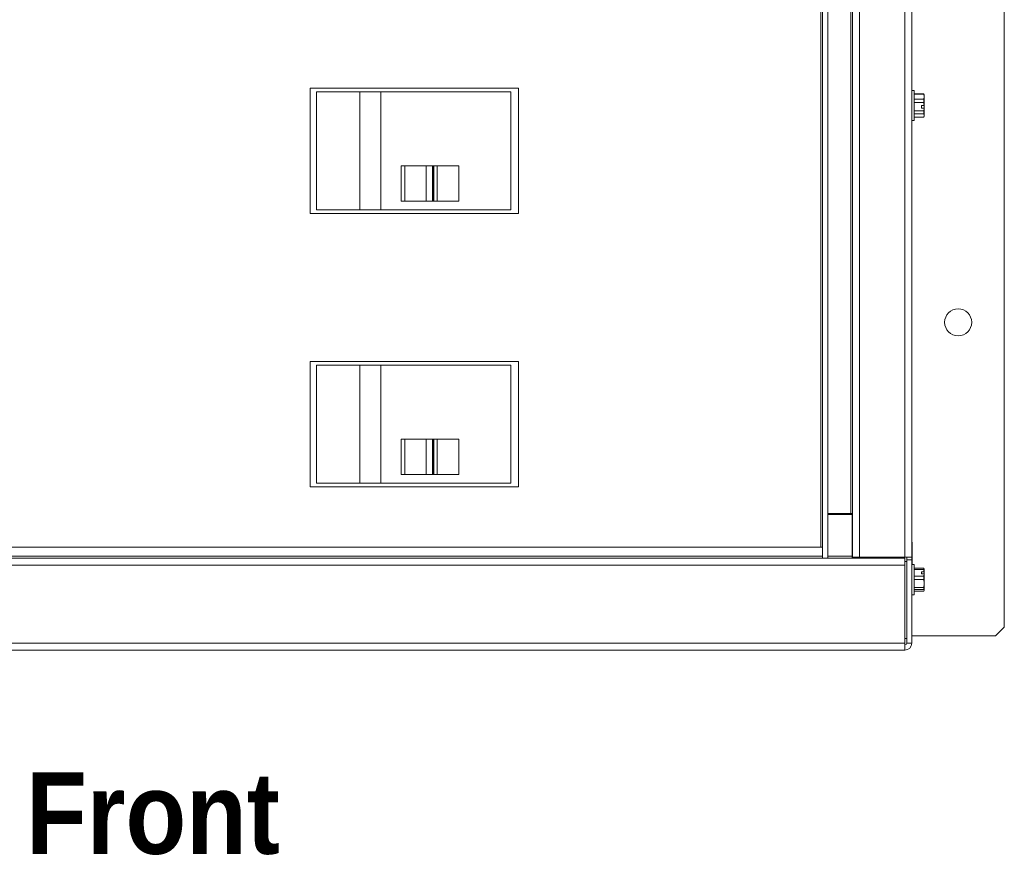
# Paper-space layout '3' of a CAD drawing. Header units: inches. Extents: x 1 to 109, y 1 to 85.
# Tile 35 of 44: x 47 to 59, y 46 to 56. Entities that reach past the tile are written whole.
import ezdxf

# ---------------------------------------------------------------- set-up
doc = ezdxf.new("R2010")
doc.units = ezdxf.units.IN
doc.header["$MEASUREMENT"] = 0
doc.styles.add('SLDTEXTSTYLE1', font='GOTHICB.TTF', dxfattribs={"width": 0.913})

psp = doc.layouts.new('3')

# ---------------------------------------------------------------- linework, layer by layer
at = {"color": 7, "linetype": 'Continuous', "lineweight": 15, "ltscale": 5}
for p, q in [((58.52, 48.776), (58.52, 65.903)), ((56.425, 49.572), (56.425, 65.317)), ((56.485, 49.572), (56.485, 65.317)), ((56.75, 65.317), (56.75, 50.087)), ((56.77, 49.582), (56.77, 65.317)), ((56.85, 65.317), (56.85, 49.582)), ((57.375, 49.582), (57.375, 65.317)), ((57.455, 65.317), (57.455, 49.582)), ((56.405, 65.114), (56.405, 49.696)), ((52.921, 54.985), (50.521, 54.985)), ((50.521, 54.985), (50.521, 53.541)), ((50.595, 54.943), (50.595, 53.583)), ((51.095, 54.943), (50.595, 54.943)), ((51.095, 54.943), (51.095, 53.583)), ((51.335, 54.943), (51.095, 54.943)), ((51.335, 53.583), (51.335, 54.943)), ((52.835, 54.943), (51.335, 54.943)), ((52.835, 54.943), (52.835, 53.583)), ((52.921, 53.541), (52.921, 54.985)), ((57.483, 54.96), (57.455, 54.96)), ((57.483, 54.766), (57.483, 54.96)), ((57.591, 54.92), (57.483, 54.92)), ((57.591, 54.916), (57.483, 54.916)), ((57.596, 54.911), (57.591, 54.92)), ((57.591, 54.916), (57.591, 54.92)), ((57.596, 54.886), (57.591, 54.916)), ((57.596, 54.911), (57.596, 54.886)), ((57.483, 54.857), (57.591, 54.857)), ((57.591, 54.821), (57.483, 54.821)), ((57.591, 54.857), (57.596, 54.886)), ((57.591, 54.821), (57.591, 54.857)), ((57.596, 54.787), (57.596, 54.886)), ((57.483, 54.612), (57.483, 54.766)), ((57.483, 54.723), (57.591, 54.723)), ((57.591, 54.691), (57.483, 54.691)), ((57.567, 54.787), (57.595, 54.787)), ((57.567, 54.787), (57.567, 54.756)), ((57.567, 54.785), (57.595, 54.785)), ((57.567, 54.756), (57.595, 54.756)), ((57.591, 54.723), (57.595, 54.756)), ((57.591, 54.691), (57.591, 54.723)), ((57.596, 54.671), (57.591, 54.691)), ((57.595, 54.787), (57.596, 54.787)), ((57.595, 54.785), (57.596, 54.785)), ((57.596, 54.756), (57.595, 54.756)), ((57.596, 54.756), (57.596, 54.785)), ((57.596, 54.756), (57.596, 54.671)), ((57.455, 54.612), (57.483, 54.612)), ((57.483, 54.652), (57.591, 54.652)), ((57.483, 54.652), (57.591, 54.652)), ((57.591, 54.652), (57.596, 54.671)), ((57.591, 54.652), (57.596, 54.661)), ((57.591, 54.652), (57.591, 54.652)), ((57.596, 54.671), (57.596, 54.661)), ((51.572, 54.091), (51.572, 53.685)), ((51.572, 54.091), (51.614, 54.091)), ((51.614, 54.091), (51.614, 53.685)), ((51.858, 54.091), (51.614, 54.091)), ((51.858, 53.685), (51.858, 54.091)), ((51.858, 54.091), (51.933, 54.091)), ((51.933, 54.091), (51.933, 53.685)), ((51.944, 54.091), (51.933, 54.091)), ((51.944, 53.685), (51.944, 54.091)), ((51.944, 54.091), (51.946, 54.091)), ((51.946, 53.685), (51.946, 54.091)), ((51.984, 54.091), (51.946, 54.091)), ((51.984, 53.685), (51.984, 54.091)), ((51.984, 54.091), (52.234, 54.091)), ((52.234, 54.091), (52.234, 53.685)), ((51.614, 53.685), (51.572, 53.685)), ((51.858, 53.685), (51.614, 53.685)), ((51.933, 53.685), (51.858, 53.685)), ((51.944, 53.685), (51.933, 53.685)), ((51.946, 53.685), (51.944, 53.685)), ((51.984, 53.685), (51.946, 53.685)), ((52.234, 53.685), (51.984, 53.685)), ((50.595, 53.583), (51.095, 53.583)), ((51.095, 53.583), (51.335, 53.583)), ((51.335, 53.583), (52.835, 53.583)), ((50.521, 53.541), (52.921, 53.541)), ((52.921, 51.835), (50.521, 51.835)), ((50.521, 51.835), (50.521, 50.391)), ((50.595, 51.793), (50.595, 50.433)), ((51.095, 51.793), (50.595, 51.793)), ((51.095, 51.793), (51.095, 50.433)), ((51.335, 51.793), (51.095, 51.793)), ((52.835, 51.793), (51.335, 51.793)), ((51.335, 50.433), (51.335, 51.793)), ((52.835, 51.793), (52.835, 50.433)), ((52.921, 50.391), (52.921, 51.835)), ((51.572, 50.941), (51.572, 50.535)), ((51.572, 50.941), (51.614, 50.941)), ((51.614, 50.941), (51.614, 50.535)), ((51.858, 50.941), (51.614, 50.941)), ((51.858, 50.535), (51.858, 50.941)), ((51.858, 50.941), (51.933, 50.941)), ((51.933, 50.941), (51.933, 50.535)), ((51.944, 50.941), (51.933, 50.941)), ((51.944, 50.535), (51.944, 50.941)), ((51.944, 50.941), (51.946, 50.941)), ((51.946, 50.535), (51.946, 50.941)), ((51.984, 50.941), (51.946, 50.941)), ((51.984, 50.535), (51.984, 50.941)), ((51.984, 50.941), (52.234, 50.941)), ((52.234, 50.941), (52.234, 50.535)), ((51.614, 50.535), (51.572, 50.535)), ((51.858, 50.535), (51.614, 50.535)), ((51.933, 50.535), (51.858, 50.535)), ((51.944, 50.535), (51.933, 50.535)), ((51.946, 50.535), (51.944, 50.535)), ((51.984, 50.535), (51.946, 50.535)), ((52.234, 50.535), (51.984, 50.535)), ((50.521, 50.391), (52.921, 50.391)), ((50.595, 50.433), (51.095, 50.433)), ((51.095, 50.433), (51.335, 50.433)), ((51.335, 50.433), (52.835, 50.433)), ((56.75, 50.087), (56.485, 50.087)), ((56.765, 50.072), (56.485, 50.072)), ((56.75, 50.087), (56.77, 50.087)), ((56.765, 49.592), (56.765, 50.072)), ((41.143, 49.696), (56.405, 49.696)), ((56.405, 49.696), (56.425, 49.696)), ((57.457, 49.755), (57.455, 49.755)), ((57.457, 49.755), (57.457, 49.499)), ((56.765, 49.572), (56.765, 49.592)), ((56.85, 49.582), (56.77, 49.582)), ((57.375, 49.582), (56.85, 49.582)), ((56.95, 49.572), (56.95, 49.582)), ((57.455, 49.582), (57.375, 49.582)), ((57.395, 49.582), (57.395, 49.552)), ((57.455, 49.582), (57.455, 49.552)), ((57.375, 49.572), (40.29, 49.572)), ((57.375, 49.492), (40.29, 49.492)), ((57.375, 49.572), (57.375, 49.492)), ((57.375, 49.532), (57.395, 49.532)), ((57.375, 49.492), (57.375, 48.592)), ((57.395, 48.592), (57.395, 49.552)), ((57.395, 49.552), (57.455, 49.552)), ((57.395, 49.552), (57.455, 49.552)), ((57.395, 49.552), (57.395, 49.552)), ((57.395, 49.532), (57.395, 48.647)), ((57.455, 48.592), (57.455, 49.552)), ((57.455, 49.552), (57.455, 49.552)), ((57.455, 49.499), (57.457, 49.499)), ((57.483, 49.497), (57.455, 49.497)), ((57.483, 49.434), (57.483, 49.497)), ((57.483, 49.454), (57.591, 49.454)), ((57.591, 49.441), (57.483, 49.441)), ((57.483, 49.149), (57.483, 49.434)), ((57.483, 49.364), (57.591, 49.364)), ((57.567, 49.415), (57.595, 49.415)), ((57.567, 49.415), (57.567, 49.39)), ((57.567, 49.39), (57.595, 49.39)), ((57.591, 49.441), (57.591, 49.454)), ((57.591, 49.454), (57.596, 49.446)), ((57.591, 49.364), (57.595, 49.39)), ((57.591, 49.325), (57.591, 49.364)), ((57.595, 49.415), (57.596, 49.414)), ((57.596, 49.39), (57.595, 49.39)), ((57.596, 49.414), (57.596, 49.448)), ((57.596, 49.39), (57.596, 49.414)), ((57.596, 49.39), (57.596, 49.279)), ((57.591, 49.325), (57.483, 49.325)), ((57.596, 49.279), (57.591, 49.325)), ((57.591, 49.233), (57.596, 49.279)), ((57.596, 49.279), (57.596, 49.2)), ((57.455, 49.149), (57.483, 49.149)), ((57.483, 49.233), (57.591, 49.233)), ((57.591, 49.208), (57.483, 49.208)), ((57.483, 49.192), (57.591, 49.192)), ((57.591, 49.208), (57.591, 49.233)), ((57.596, 49.2), (57.591, 49.208)), ((57.591, 49.192), (57.596, 49.2)), ((57.395, 49.016), (57.395, 49.016)), ((57.395, 48.81), (57.395, 48.81)), ((57.455, 48.676), (58.42, 48.676)), ((58.42, 48.676), (58.52, 48.776)), ((40.29, 48.592), (57.375, 48.592)), ((57.395, 48.647), (57.375, 48.647)), ((57.375, 48.592), (57.375, 48.572)), ((57.375, 48.572), (57.375, 48.512)), ((57.395, 48.592), (57.455, 48.592)), ((57.375, 48.512), (40.29, 48.512)), ((49.432, 48.512), (49.432, 48.51)), ((49.669, 48.51), (49.432, 48.51)), ((49.669, 48.51), (49.669, 48.512)), ((56.432, 48.512), (56.432, 48.51)), ((56.669, 48.51), (56.432, 48.51)), ((56.669, 48.51), (56.669, 48.512))]:
    psp.add_line(p, q, dxfattribs=at)
at = {"color": 8, "linetype": 'Continuous', "lineweight": 15, "ltscale": 5}
for p, q in [((56.425, 49.592), (42, 49.592)), ((56.765, 49.592), (56.485, 49.592))]:
    psp.add_line(p, q, dxfattribs=at)
at = {"color": 7, "linetype": 'Continuous', "lineweight": 15, "ltscale": 25}
psp.add_circle((57.988, 52.288), 0.156, dxfattribs=at)
for radius in [0.02, 0.0798]:
    psp.add_arc((57.375, 48.592), radius, 270, 0, dxfattribs=at)
at = {"color": 7, "linetype": 'Continuous', "lineweight": 15, "ltscale": 5}
for points, knots in [([(57.595, 54.787), (57.594, 54.796), (57.593, 54.808), (57.592, 54.819), (57.591, 54.821)], [0, 0, 0, 0, 0.831725, 1, 1, 1, 1]), ([(57.595, 49.415), (57.594, 49.422), (57.593, 49.431), (57.592, 49.439), (57.591, 49.441)], [0, 0, 0, 0, 0.8317255, 1, 1, 1, 1])]:
    psp.add_open_spline(points, degree=3, knots=knots, dxfattribs=at)

# ---------------------------------------------------------------- texts
at = {"color": 7, "linetype": 'Continuous', "lineweight": 0, "ltscale": 5, "insert": (47.25, 47.102), "char_height": 0.9375, "attachment_point": 1, "style": 'SLDTEXTSTYLE1'}
psp.add_mtext('Front', dxfattribs=at)

doc.saveas('drawing.dxf')
